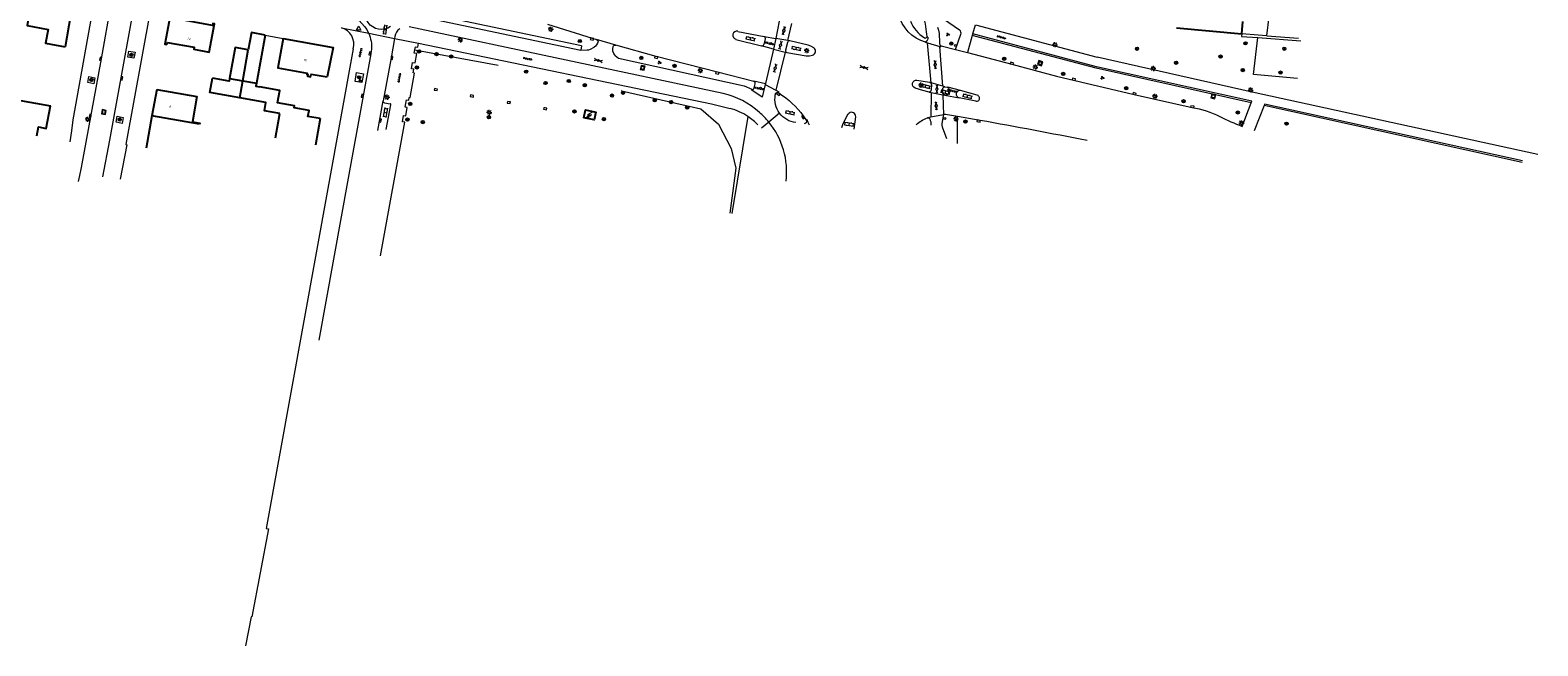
# Model space of a CAD drawing. Extents: x 131101 to 132041, y 397511 to 398853.
# Tile 11 of 80: x 131533 to 131900, y 397511 to 397661. Entities that reach past the tile are written whole.
import ezdxf
from ezdxf.enums import TextEntityAlignment as Align

# ---------------------------------------------------------------- set-up
doc = ezdxf.new("R2010")
doc.units = 0
doc.linetypes.add('DGN Style 1', pattern=[30.960434, 0.051515, -30.90892])
doc.linetypes.add('DGN Style 2', pattern=[51.514866, 30.90892, -20.605946])
for name, color, linetype, lineweight in [('gg-afsc-erfafscheiding', 250, 'Continuous', 9), ('gg-afsc-hekwerk', 250, 'Continuous', 9), ('gg-afsc-muur', 250, 'Continuous', 9), ('gg-bbg-bijgebouw', 10, 'Continuous', 25), ('gg-bbg-gedigitaliseerde bebouwing', 10, 'Continuous', 25), ('gg-bbg-gedigitaliseerde bijgebouw', 10, 'Continuous', 25), ('gg-bbg-hoofdgebouw', 10, 'Continuous', 25), ('gg-bbg-tussenscheiding', 10, 'Continuous', 25), ('gg-knt-verharding', 250, 'Continuous', 9), ('gg-knt-verharding nz', 250, 'DGN Style 2', 9), ('gt-grn-groengrens', 250, 'Continuous', 9), ('gt-grn-vlakafsluiter', 250, 'DGN Style 1', 9), ('gt-grn-weggrens', 250, 'Continuous', 9), ('gt-symb-boom', 250, 'Continuous', 9), ('gt-symb-gesloten verharding', 250, 'Continuous', 9), ('gt-symb-groenvak', 250, 'Continuous', 9), ('gt-symb-klinker verharding', 250, 'Continuous', 9), ('gt-symb-kolk', 250, 'Continuous', 9), ('gt-symb-lichtmast', 250, 'Continuous', 9), ('gt-symb-rioolschacht', 250, 'Continuous', 9), ('gt-symb-tegel verharding', 250, 'Continuous', 9), ('gt-symb-trafo symbool', 250, 'Continuous', 9), ('gt-symb-verkeersregelinstallatiepaal', 250, 'Continuous', 9), ('gt-symb-waterafsluiter', 250, 'Continuous', 9), ('X-AL-huisnummers', 2, 'Continuous', 25)]:
    doc.layers.add(name, color=color, linetype=linetype, lineweight=lineweight)
doc.styles.add('CS Annotative', font='arial.ttf')

# ---------------------------------------------------------------- blocks, each defined once
blk = doc.blocks.new('gt0-KOLK')
at = {"layer": 'gt-symb-kolk', "flags": 128}
blk.add_lwpolyline([(0, 0), (0.38, 0), (0.38, 0.4), (-0.38, 0.4), (-0.38, 0), (0, 0)], dxfattribs=at)
blk = doc.blocks.new('gt0-BOOM')
at = {"layer": 'gt-symb-boom'}
for radius in [0.4, 0.2]:
    blk.add_circle((0, 0), radius, dxfattribs=at)
blk = doc.blocks.new('gt0-LMAST')
at = {"layer": 'gt-symb-lichtmast'}
for p, q in [((-0.18, 0.17), (-0.45, 0.44)), ((-0.01, 0.25), (-0.01, 0.62)), ((0.17, 0.17), (0.44, 0.44)), ((-0.26, 0), (-0.63, 0)), ((-0.18, -0.18), (-0.45, -0.45)), ((-0.01, -0.25), (-0.01, -0.63)), ((0.44, -0.45), (0.17, -0.18)), ((0.24, 0), (0.62, 0))]:
    blk.add_line(p, q, dxfattribs=at)
blk.add_circle((-0.01, 0), 0.25, dxfattribs=at)
blk = doc.blocks.new('gt0-GRVAK')
at = {"layer": 'gt-symb-groenvak'}
for p, q in [((-0.11, 0.19), (-0.23, 0.24)), ((-0.18, 0.15), (0.09, 0.15)), ((-0.09, 0.21), (-0.16, 0.32)), ((-0.05, 0.21), (-0.05, 0.39)), ((0, 0.21), (0.06, 0.32)), ((0.02, 0.19), (0.13, 0.24)), ((0.26, -0.05), (0.2, 0.06)), ((0.3, -0.05), (0.3, 0.13)), ((0.35, -0.05), (0.41, 0.06)), ((-0.24, -0.23), (-0.36, -0.18)), ((-0.32, -0.26), (-0.05, -0.26)), ((-0.23, -0.21), (-0.29, -0.09)), ((-0.18, -0.2), (-0.18, -0.02)), ((-0.14, -0.21), (-0.07, -0.09)), ((-0.12, -0.23), (0, -0.18)), ((0.24, -0.07), (0.12, -0.02)), ((0.17, -0.11), (0.44, -0.11)), ((0.37, -0.07), (0.49, -0.02))]:
    blk.add_line(p, q, dxfattribs=at)
blk = doc.blocks.new('gt0-RS')
at = {"layer": 'gt-symb-rioolschacht', "flags": 128}
blk.add_lwpolyline([(-0.5, -0.5), (0.5, -0.5), (0.5, 0.5), (-0.5, 0.5), (-0.5, -0.5)], close=True, dxfattribs=at)
at = {"layer": 'gt-symb-rioolschacht'}
blk.add_circle((0, 0), 0.375, dxfattribs=at)
blk = doc.blocks.new('gt0-KL1')
at = {"layer": 'gt-symb-klinker verharding'}
for p, q in [((-1.15, 0.3), (1.15, 0.3)), ((-1, -0.3), (-1, 0.3)), ((-0.5, 0.3), (-0.5, 0.45)), ((0, -0.3), (0, 0.3)), ((0.5, 0.3), (0.5, 0.45)), ((1, -0.3), (1, 0.3)), ((-1.15, -0.3), (1.15, -0.3)), ((-0.5, -0.45), (-0.5, -0.3)), ((0.5, -0.45), (0.5, -0.3))]:
    blk.add_line(p, q, dxfattribs=at)
blk = doc.blocks.new('gt0-TEG1')
at = {"layer": 'gt-symb-tegel verharding'}
for p, q in [((-1.12, 0), (1.12, 0)), ((-0.9, -0.25), (-0.9, 0.25)), ((-0.45, -0.25), (-0.45, 0.25)), ((0, -0.25), (0, 0.25)), ((0.45, -0.25), (0.45, 0.25)), ((0.9, -0.25), (0.9, 0.25))]:
    blk.add_line(p, q, dxfattribs=at)
blk = doc.blocks.new('gt0-VIPAAL')
at = {"layer": 'gt-symb-verkeersregelinstallatiepaal'}
blk.add_circle((0, 0), 0.25, dxfattribs=at)
blk = doc.blocks.new('gt0-GESVH1')
at = {"layer": 'gt-symb-gesloten verharding'}
for p, q in [((-0.99, -0.26), (0.01, 0.24)), ((0.01, -0.26), (-0.99, 0.24)), ((0.01, 0.24), (1.01, -0.26)), ((1.01, 0.24), (0.01, -0.26))]:
    blk.add_line(p, q, dxfattribs=at)
blk = doc.blocks.new('gt0-HSP')
at = {"layer": 'gt-symb-trafo symbool', "flags": 128}
for points in [[(0.77, 0.75), (-0.53, 0), (0.47, 0), (-0.83, -0.75)], [(-0.22, -0.24), (-0.83, -0.75), (-0.08, -0.48)]]:
    blk.add_lwpolyline(points, dxfattribs=at)
blk = doc.blocks.new('gt0-WAFSL')
at = {"layer": 'gt-symb-waterafsluiter'}
for p, q in [((-0.5, -0.33), (0, 0.67)), ((0, 0.67), (0.5, -0.33)), ((0.5, -0.33), (-0.5, -0.33))]:
    blk.add_line(p, q, dxfattribs=at)

msp = doc.modelspace()

# ---------------------------------------------------------------- linework, layer by layer
at = {"layer": 'gg-afsc-erfafscheiding'}
msp.add_line((131626.58, 397656.34), (131646.82, 397652.59), dxfattribs=at)
at = {"layer": 'gg-afsc-erfafscheiding', "flags": 128}
msp.add_lwpolyline([(131676.88, 397646.33), (131696.2, 397641.94), (131700.55, 397638.19), (131703.62, 397632.32), (131704.71, 397627.53), (131703.25, 397616.52)], dxfattribs=at)
at = {"layer": 'gg-afsc-hekwerk'}
for p, q in [((131831.93, 397659.9), (131827.97, 397660.19)), ((131834.07, 397659.73), (131831.93, 397659.9)), ((131834.07, 397659.73), (131841.79, 397659.16))]:
    msp.add_line(p, q, dxfattribs=at)
at = {"layer": 'gg-afsc-muur'}
msp.add_line((131590.14, 397659.91), (131594.49, 397659.11), dxfattribs=at)
at = {"layer": 'gg-bbg-bijgebouw'}
msp.add_line((131590.14, 397659.91), (131588, 397648.2), dxfattribs=at)
at = {"layer": 'gg-bbg-bijgebouw', "flags": 128}
for points in [[(131590.14, 397659.91), (131586.74, 397660.53), (131585.97, 397656.35)], [(131585.97, 397656.35), (131582.82, 397656.93), (131581.43, 397649.36)], [(131581.43, 397649.36), (131581.3, 397648.66), (131577.27, 397649.4)]]:
    msp.add_lwpolyline(points, dxfattribs=at)
at = {"layer": 'gg-bbg-gedigitaliseerde bebouwing'}
msp.add_line((131592.62, 397634.86), (131593.69, 397640.82), dxfattribs=at)
at = {"layer": 'gg-bbg-gedigitaliseerde bebouwing', "flags": 128}
for points in [[(131533.63, 397670.57), (131532.14, 397662.24), (131537.26, 397661.29), (131536.64, 397657.94), (131541.36, 397657.09)], [(131528.69, 397631.83), (131529.99, 397639.24), (131528.4, 397639.5), (131529.17, 397644.21), (131537.79, 397642.69)], [(131563.71, 397646.7), (131573.48, 397644.96), (131572.4, 397638.8), (131574.2, 397638.49), (131574.15, 397638.24)], [(131593.69, 397640.82), (131589.92, 397641.5), (131590.27, 397643.47), (131583.94, 397644.6)]]:
    msp.add_lwpolyline(points, dxfattribs=at)
at = {"layer": 'gg-bbg-gedigitaliseerde bijgebouw', "flags": 128}
msp.add_lwpolyline([(131583.94, 397644.6), (131576.65, 397645.92), (131577.27, 397649.4)], dxfattribs=at)
at = {"layer": 'gg-bbg-hoofdgebouw'}
for p, q in [((131542.72, 397664.6), (131541.36, 397657.09)), ((131812.11, 397661.72), (131827.97, 397660.19)), ((131827.97, 397660.19), (131828.26, 397663.23)), ((131566.22, 397658.15), (131566.13, 397657.65)), ((131563.71, 397646.7), (131562.54, 397640.22)), ((131562.54, 397640.22), (131561.11, 397632.37)), ((131603.49, 397639.56), (131602.33, 397633.14))]:
    msp.add_line(p, q, dxfattribs=at)
at = {"layer": 'gg-bbg-hoofdgebouw', "flags": 128}
for points in [[(131566.96, 397664.63), (131565.71, 397657.73), (131566.13, 397657.65)], [(131566.22, 397658.15), (131572.8, 397656.95), (131572.71, 397656.46), (131576.5, 397655.77), (131577.76, 397662.65), (131577.35, 397662.73), (131577.27, 397662.28), (131570.68, 397663.49), (131570.77, 397663.93), (131566.96, 397664.63)], [(131594.49, 397659.11), (131593.17, 397651.92), (131600.3, 397650.61), (131600.25, 397650.33), (131600.52, 397650.28), (131600.45, 397649.91), (131601.19, 397649.77), (131601.32, 397650.43), (131605.22, 397649.71)], [(131594.49, 397659.11), (131606.66, 397656.88), (131605.22, 397649.71)], [(131588, 397648.2), (131587.86, 397647.48), (131588.73, 397647.32)], [(131603.49, 397639.56), (131600.54, 397640.09), (131600.8, 397641.57), (131597.16, 397642.22), (131597.25, 397642.71), (131593.12, 397643.45), (131593.65, 397646.43), (131588.73, 397647.32)], [(131534.5, 397635.38), (131534.89, 397637.54), (131536.76, 397637.19), (131537.79, 397642.69)], [(131667.69, 397639.8), (131668.1, 397641.71), (131670.62, 397641.17), (131670.22, 397639.26), (131667.69, 397639.8)]]:
    msp.add_lwpolyline(points, dxfattribs=at)
at = {"layer": 'gg-bbg-tussenscheiding'}
for p, q in [((131584.68, 397648.79), (131585.97, 397656.35)), ((131581.43, 397649.36), (131584.68, 397648.79)), ((131583.94, 397644.6), (131584.68, 397648.79)), ((131584.68, 397648.79), (131588, 397648.2)), ((131574.15, 397638.24), (131562.54, 397640.22))]:
    msp.add_line(p, q, dxfattribs=at)
at = {"layer": 'gg-knt-verharding'}
for p, q in [((131759.22, 397661.12), (131752.76, 397665.6)), ((131701.67, 397645.71), (131625.22, 397661.9)), ((131625.65, 397664.91), (131666.97, 397656.23)), ((131763.11, 397662.42), (131792.74, 397654.51)), ((131834.07, 397659.73), (131834.61, 397664.42)), ((131621.67, 397659.56), (131621.59, 397659.11)), ((131704.77, 397658.88), (131711.01, 397657.29)), ((131705.25, 397660.83), (131711.61, 397659.56)), ((131711.61, 397659.56), (131714.47, 397659.07)), ((131711.61, 397657.64), (131711.95, 397658.99)), ((131714.47, 397659.07), (131713.91, 397656.52)), ((131717.31, 397658.1), (131716.84, 397656.23)), ((131751.32, 397659.46), (131751.48, 397659.45)), ((131754.33, 397658.76), (131754.39, 397657.76)), ((131758.25, 397656.41), (131759.58, 397660.1)), ((131762.35, 397659.83), (131761.19, 397655.64)), ((131762.45, 397660.22), (131762.35, 397659.83)), ((131792.58, 397652.21), (131762.45, 397660.22)), ((131713.91, 397656.52), (131711.01, 397657.29)), ((131754.74, 397657.33), (131758.25, 397656.41)), ((131758.25, 397656.41), (131761.19, 397655.64)), ((131709.25, 397647.05), (131709.48, 397648.04)), ((131711.98, 397648.1), (131711.93, 397647.92)), ((131752.37, 397647.92), (131752.31, 397646.55)), ((131759.49, 397646.43), (131756.4, 397647.19)), ((131619.2, 397643.39), (131620.54, 397643.17)), ((131714.37, 397645.35), (131714.41, 397645.67)), ((131715.08, 397645.91), (131715.24, 397645.77)), ((131755.19, 397645.76), (131755.16, 397646.78)), ((131755.51, 397645.33), (131755.68, 397645.3)), ((131756.03, 397645.31), (131755.68, 397645.3)), ((131755.68, 397645.3), (131759.15, 397644.63)), ((131756.61, 397646.77), (131756.55, 397645.79)), ((131763.17, 397643.82), (131759.15, 397644.63)), ((131763.55, 397645.25), (131759.49, 397646.43)), ((131828.11, 397637.69), (131830.27, 397643.42)), ((131619.61, 397636.95), (131620.69, 397642.95)), ((131721.17, 397640.23), (131721.86, 397639.16)), ((131733.55, 397637.02), (131733.94, 397640.02)), ((131755.42, 397640.49), (131755.29, 397640.47)), ((131758.72, 397640.1), (131755.81, 397640.56)), ((131758.71, 397633.54), (131758.72, 397640.1)), ((131764.23, 397639.13), (131758.72, 397640.1)), ((131833.4, 397642.75), (131831.03, 397636.63))]:
    msp.add_line(p, q, dxfattribs=at)
at = {"layer": 'gg-knt-verharding', "flags": 128}
for points in [[(131548.47, 397668.22), (131543.28, 397639.27), (131542.93, 397636.59), (131542.51, 397633.92)], [(131544.62, 397624.28), (131545, 397625.71), (131545.41, 397627.67), (131550.24, 397654.11), (131552.64, 397667.48)], [(131550.57, 397625.37), (131552.24, 397634.31), (131558.09, 397666.47)], [(131562.07, 397665.77), (131556.17, 397633.25), (131556.38, 397633.2), (131554.82, 397624.84)], [(131658.84, 397662.61), (131669.77, 397659.15), (131670.84, 397658.84)], [(131621.59, 397659.11), (131620.76, 397654.41), (131618.85, 397643.92)], [(131626.58, 397656.34), (131626.71, 397657.07), (131627.26, 397656.99), (131627.45, 397657.93)], [(131627.45, 397657.93), (131698.83, 397643.16), (131703.34, 397642.02)], [(131723.72, 397656.85), (131723.04, 397657.24), (131722.39, 397657.5), (131717.86, 397658.49)], [(131556.68, 397654.54), (131556.94, 397656.02), (131558.42, 397655.76), (131558.16, 397654.28), (131556.68, 397654.54)], [(131611.54, 397656.57), (131590.37, 397539.75), (131590.93, 397539.65), (131586.89, 397518.18), (131586.67, 397518.22), (131585.3, 397511.15)], [(131616.01, 397656.48), (131615.95, 397655.97), (131615.83, 397655.38), (131613.96, 397645.1), (131610.33, 397625.07), (131603.14, 397585.57)], [(131618.19, 397606.12), (131624.1, 397638.7), (131623.56, 397638.78), (131623.83, 397640.36), (131624.38, 397640.27), (131624.73, 397642.24), (131624.2, 397642.34), (131624.54, 397644.18), (131625.08, 397644.09), (131625.2, 397644.74), (131625.39, 397644.7), (131626.45, 397650.66), (131626.17, 397650.73), (131626.32, 397651.58), (131625.72, 397651.68), (131626.03, 397653.23), (131626.61, 397653.13), (131627.01, 397655.41), (131626.43, 397655.53), (131626.58, 397656.34)], [(131666.97, 397656.23), (131668.53, 397656.29), (131668.94, 397656.36), (131669.32, 397656.51), (131670.21, 397656.97)], [(131675.38, 397654.96), (131676.19, 397654.27), (131706.79, 397647.52), (131708.64, 397646.71)], [(131709.12, 397648.65), (131700.28, 397650.87), (131685.38, 397654.7), (131675.5, 397657.48)], [(131717.19, 397655.68), (131721.87, 397654.85), (131722.65, 397654.89), (131723.42, 397655.03)], [(131761.19, 397655.64), (131771.96, 397652.81), (131782.84, 397649.93), (131801.79, 397645.42), (131815.89, 397642.25)], [(131900.09, 397630.81), (131830.52, 397646.05), (131792.74, 397654.51)], [(131613.68, 397648.33), (131612, 397648.62), (131612.39, 397650.78), (131614.07, 397650.48), (131613.68, 397648.33)], [(131830.27, 397643.42), (131830.41, 397643.8), (131792.58, 397652.21)], [(131546.91, 397648.34), (131547.18, 397649.81), (131548.66, 397649.53), (131548.39, 397648.07), (131546.91, 397648.34)], [(131711.93, 397647.92), (131711.2, 397644.78), (131708.62, 397646.54), (131708.64, 397646.71)], [(131709.12, 397648.65), (131709.17, 397648.8), (131711.98, 397648.1)], [(131751.8, 397646.05), (131750.31, 397646.42), (131748.39, 397647.02)], [(131748.86, 397648.97), (131751.95, 397648.42), (131752.12, 397648.37)], [(131755.65, 397647.31), (131756.26, 397647.23), (131756.4, 397647.19)], [(131553.8, 397638.68), (131554.07, 397640.14), (131555.55, 397639.87), (131555.28, 397638.41), (131553.8, 397638.68)], [(131730.56, 397637.38), (131730.78, 397638.16), (131731.85, 397640.33), (131732.07, 397640.65), (131732.35, 397640.92)], [(131755.42, 397640.49), (131755.28, 397640.35), (131755.21, 397640.16), (131754.9, 397638.39), (131754.92, 397637.99), (131754.98, 397637.6), (131756.06, 397634.76)], [(131896.37, 397629.3), (131833.55, 397643.12), (131833.4, 397642.75)]]:
    msp.add_lwpolyline(points, dxfattribs=at)
at = {"layer": 'gg-knt-verharding', "extrusion": (0, 0, -1)}
for centre, radius, start, end in [((-131618.39, 397665.29), 3.99, 235.3315, 52.8832), ((-131607.73, 397657), 8.3, 102.4254, 156.0371), ((-131753.44, 397667.07), 9.24, 285.4295, 347.4881), ((-131744.12, 397658.94), 10.21, 163.3577, 181.0181), ((-131607.73, 397657), 8.3, 156.0496, 183.5459), ((-131668.97, 397658.92), 2.31, 194.2278, 237.6645), ((-131670.61, 397658.27), 0.611, 112.2853, 172.3262), ((-131750.31, 397659.16), 1.21, 166.3533, 236.3445), ((-131676.82, 397656.44), 2.06, 314.2892, 20.2155), ((-131675.37, 397656.98), 0.517, 19.0107, 105.0258), ((-131748.75, 397647.97), 1.01, 290.7234, 96.3945), ((-131751.9, 397647.96), 0.464, 117.7478, 185.0313), ((-131755.66, 397646.8), 0.507, 357.1905, 88.1029), ((-131756.24, 397646.85), 0.38, 114.6674, 192.6317), ((-131619.36, 397643.88), 0.512, 288.8335, 4.745), ((-131720.03, 397644.31), 5.76, 323.507, 10.4962), ((-131714.87, 397645.43), 0.525, 28.2573, 114.0105), ((-131704.21, 397628.04), 20.88, 121.8835, 144.3029), ((-131751.83, 397646.53), 0.48, 178.0945, 273.9515), ((-131755.68, 397645.79), 0.492, 291.0999, 356.8769), ((-131756.08, 397645.77), 0.469, 178.3674, 276.4426), ((-131720.03, 397644.31), 5.76, 276.5168, 323.5021), ((-131754.14, 397632.11), 8.11, 47.5145, 70.4727), ((-131751.52, 397639.22), 0.547, 80.2926, 146.1046), ((-131812.61, 397620.85), 21.66, 98.7189, 117.4625), ((-131721.42, 397638.84), 0.544, 143.9975, 276.3912), ((-131748.78, 397638.19), 3.47, 157.4577, 183.8556)]:
    msp.add_arc(centre, radius, start, end, dxfattribs=at)
at = {"layer": 'gg-knt-verharding'}
for centre, radius, start, end in [((131607.54, 397657.7), 4.16, 344.1954, 73.2653), ((131755.07, 397666.32), 8.33, 201.0128, 238.055), ((131718.88, 397657.18), 32.52, 4.0169, 13.0964), ((131624.56, 397659.04), 2.94, 124.7952, 169.7343), ((131705.01, 397659.86), 1, 76.3796, 255.8386), ((131711.52, 397659.12), 0.453, 343.7122, 78.9197), ((131717.79, 397658), 0.498, 82.1384, 168.5069), ((131750.9, 397659.66), 0.47, 240.3812, 335.3915), ((131758.71, 397660.37), 0.903, 342.4834, 55.8964), ((131711.12, 397657.78), 0.509, 257.2102, 343.1601), ((131717.35, 397656.17), 0.512, 173.4626, 251.2474), ((131723.18, 397656), 1, 283.8201, 57.4291), ((131754.86, 397657.79), 0.479, 183.7642, 255.3757), ((131708.77, 397647.19), 0.503, 255.4649, 343.2506), ((131708.94, 397648.12), 0.555, 351.1819, 70.1608), ((131697.09, 397626.31), 19.93, 47.82, 76.7326), ((131759.34, 397645.52), 0.919, 80.6456, 257.8966), ((131763.38, 397644.53), 0.74, 253.793, 76.6884), ((131620.55, 397643.01), 0.157, 337.3609, 93.7144), ((131699.76, 397628.1), 14.37, 56.5428, 75.5543), ((131699.75, 397628.1), 14.37, 43.6787, 56.5184), ((131698.08, 397626.59), 19.08, 39.5704, 49.4422), ((131732.95, 397640.13), 0.994, 353.5149, 127.3294), ((131862.32, 397724.76), 93.56, 244.8746, 248.5529), ((131698.13, 397626.64), 18.99, 352.918, 39.5445), ((131500.29, 396160.49), 1502.01, 78.8681, 79.87904)]:
    msp.add_arc(centre, radius, start, end, dxfattribs=at)
at = {"layer": 'gg-knt-verharding nz'}
for p, q in [((131715.32, 397663.29), (131714.47, 397659.07)), ((131717.42, 397658.57), (131718.39, 397662.77)), ((131675.5, 397657.48), (131670.84, 397658.84)), ((131717.42, 397658.57), (131714.47, 397659.07)), ((131717.86, 397658.49), (131717.42, 397658.57)), ((131750.98, 397658.16), (131751.47, 397658.01)), ((131751.47, 397658.01), (131754.42, 397657.11)), ((131752.3, 397648.32), (131751.47, 397658.01)), ((131713.91, 397656.52), (131711.98, 397648.1)), ((131713.91, 397656.52), (131716.79, 397655.78)), ((131716.79, 397655.78), (131714.49, 397646.53)), ((131716.79, 397655.78), (131717.19, 397655.68)), ((131755.13, 397647.47), (131754.42, 397657.11)), ((131711.93, 397647.92), (131714.49, 397646.53)), ((131752.3, 397648.32), (131752.12, 397648.37)), ((131755.13, 397647.47), (131752.3, 397648.32)), ((131755.65, 397647.31), (131755.13, 397647.47)), ((131617.53, 397636.67), (131618.85, 397643.92)), ((131751.8, 397646.05), (131752.33, 397645.95)), ((131752.33, 397645.95), (131752.26, 397639.91)), ((131752.33, 397645.95), (131755.17, 397645.4)), ((131755.17, 397645.4), (131755.29, 397640.47)), ((131755.17, 397645.4), (131755.51, 397645.33)), ((131752.26, 397639.91), (131751.43, 397639.76)), ((131755.29, 397640.47), (131752.26, 397639.91))]:
    msp.add_line(p, q, dxfattribs=at)
at = {"layer": 'gg-knt-verharding nz', "flags": 128}
for points in [[(131754.42, 397657.11), (131754.6, 397657.06), (131754.74, 397657.33)], [(131714.49, 397646.53), (131715.23, 397646.13), (131715.08, 397645.91)], [(131722.69, 397637.98), (131722.4, 397638.64), (131722.1, 397639.29), (131721.86, 397639.16)]]:
    msp.add_lwpolyline(points, dxfattribs=at)
at = {"layer": 'gg-knt-verharding nz'}
msp.add_arc((131755.69, 397640.09), 0.489, 76.2172, 124.7242, dxfattribs=at)
at = {"layer": 'gt-grn-groengrens'}
for p, q in [((131667.19, 397657.29), (131625.78, 397665.98)), ((131792.49, 397651.82), (131762.35, 397659.83)), ((131831.86, 397659.3), (131842.38, 397658.51)), ((131667.19, 397657.29), (131666.97, 397656.23)), ((131830.27, 397643.42), (131792.49, 397651.82)), ((131707.68, 397640.09), (131703.78, 397616.45)), ((131896.27, 397628.92), (131833.4, 397642.75))]:
    msp.add_line(p, q, dxfattribs=at)
at = {"layer": 'gt-grn-groengrens', "flags": 128}
for points in [[(131827.97, 397660.19), (131827.91, 397659.59), (131831.86, 397659.3)], [(131841.51, 397649.32), (131830.86, 397650.28), (131831.86, 397659.3)]]:
    msp.add_lwpolyline(points, dxfattribs=at)
at = {"layer": 'gt-grn-vlakafsluiter'}
msp.add_line((131676.88, 397646.33), (131646.82, 397652.59), dxfattribs=at)
at = {"layer": 'gt-grn-weggrens'}
for p, q in [((131608.73, 397661.69), (131615.32, 397660.37)), ((131762.45, 397660.22), (131763.11, 397662.42)), ((131615.32, 397660.37), (131621.59, 397659.11)), ((131621.59, 397659.11), (131627.45, 397657.93)), ((131715.4, 397640.88), (131712.78, 397638.74)), ((131712.78, 397638.74), (131710.97, 397637.25))]:
    msp.add_line(p, q, dxfattribs=at)

# ---------------------------------------------------------------- block references
at = {"layer": 'gt-symb-boom'}
for p in [(131666.75, 397658.47), (131757.23, 397657.85), (131828.85, 397657.91), (131557.53, 397655.09), (131627.59, 397655.95), (131631.86, 397655.28), (131635.42, 397654.7), (131681.73, 397654.36), (131770.11, 397654.16), (131802.46, 397656.58), (131822.8, 397654.67), (131838.34, 397656.57), (131627.06, 397652.03), (131653.65, 397651.01), (131689.82, 397652.41), (131784.49, 397650.45), (131811.98, 397653.16), (131828.23, 397651.39), (131837.41, 397650.78), (131547.79, 397648.99), (131613.02, 397649.63), (131658.42, 397648.24), (131664.06, 397648.73), (131667.95, 397647.71), (131799.83, 397646.97), (131625.44, 397643.16), (131674.59, 397645.19), (131677.26, 397645.85), (131685.01, 397644.05), (131688.98, 397643.58), (131813.8, 397643.79), (131554.67, 397639.33), (131624.77, 397639.32), (131644.61, 397639.89), (131665.45, 397641.32), (131672.63, 397639.47), (131692.91, 397642.25), (131826.99, 397641.06), (131628.48, 397638.72), (131760.67, 397638.85), (131838.88, 397638.34)]:
    msp.add_blockref('gt0-BOOM', p, dxfattribs=at)
at = {"layer": 'gt-symb-gesloten verharding'}
for p, rotation in [((131716.41, 397660.97), 76.99249520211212), ((131715.65, 397657.46), 76.11658196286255), ((131671.26, 397653.73), 347.1170205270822), ((131714.35, 397651.85), 256.0471766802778), ((131735.97, 397652.02), 347.1170205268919), ((131753.33, 397652.72), 273.5548886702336), ((131753.73, 397646.78), 267.6498404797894), ((131753.55, 397642.67), 273.5548886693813)]:
    msp.add_blockref('gt0-GESVH1', p, dxfattribs=dict(at, rotation=rotation))
at = {"layer": 'gt-symb-groenvak'}
for p in [(131756.38, 397660.07), (131686.15, 397653.22), (131613.2, 397648.88), (131794.02, 397649.51)]:
    msp.add_blockref('gt0-GRVAK', p, dxfattribs=at)
at = {"layer": 'gt-symb-klinker verharding'}
for p, rotation in [((131619.29, 397661.24), 261.0273733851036), ((131708.33, 397659.06), 347.6451730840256), ((131719.49, 397656.68), 347.6451730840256), ((131750.98, 397647.49), 346.0471766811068), ((131755.8, 397646.06), 346.0471766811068), ((131761.18, 397645.03), 346.0471766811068), ((131619.38, 397641.06), 259.6336773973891), ((131717.96, 397641.03), 347.6451730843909), ((131732.36, 397638.21), 351.780790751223)]:
    msp.add_blockref('gt0-KL1', p, dxfattribs=dict(at, rotation=rotation))
at = {"layer": 'gt-symb-kolk'}
for p, rotation in [((131669.77, 397659.15), 164.1177869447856), ((131550.24, 397654.11), 79.6900296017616), ((131615.83, 397655.38), 78.46537934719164), ((131620.76, 397654.41), 260.0384834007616), ((131685.38, 397654.7), 165.6055769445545), ((131700.28, 397650.87), 165.879590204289), ((131771.96, 397652.81), 345.3061356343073), ((131554.98, 397649.42), 259.6900296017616), ((131631.69, 397646.85), 169.925667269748), ((131787, 397648.93), 346.5293759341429), ((131613.96, 397645.1), 79.6900296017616), ((131640.51, 397645.28), 169.9820655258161), ((131649.51, 397643.69), 170.2078537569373), ((131715.24, 397645.77), 139.7873352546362), ((131801.79, 397645.42), 346.6273165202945), ((131547.7, 397640.19), 79.63367739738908), ((131658.34, 397642.16), 169.3979417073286), ((131721.28, 397640.04), 120.4945945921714), ((131815.89, 397642.25), 348.2326985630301), ((131617.97, 397639.13), 259.8592068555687), ((131763.92, 397639.18), 170.0892551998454)]:
    msp.add_blockref('gt0-KOLK', p, dxfattribs=dict(at, rotation=rotation))
at = {"layer": 'gt-symb-lichtmast'}
for p in [(131659.68, 397661.34), (131637.67, 397658.76), (131782.49, 397657.58), (131722.01, 397656.13), (131696.1, 397651.25), (131777.71, 397652.14), (131806.46, 397651.77), (131749.83, 397647.72), (131830.17, 397646.54), (131619.82, 397644.79), (131806.82, 397645), (131546.87, 397639.4), (131644.68, 397641.07), (131758.36, 397639.52), (131827.9, 397638.5)]:
    msp.add_blockref('gt0-LMAST', p, dxfattribs=at)
at = {"layer": 'gt-symb-rioolschacht'}
for p, rotation in [((131682.05, 397651.94), 166.3551818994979), ((131778.89, 397653.07), 340.8586262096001), ((131821.06, 397644.99), 76.70041567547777), ((131550.8, 397641.17), 259.6336773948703)]:
    msp.add_blockref('gt0-RS', p, dxfattribs=dict(at, rotation=rotation))
at = {"layer": 'gt-symb-tegel verharding'}
for p, rotation in [((131712.96, 397657.9), 346.3527616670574), ((131769.4, 397659.42), 344.0309834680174), ((131613.37, 397655.67), 78.4092631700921), ((131654.08, 397654.16), 348.4092631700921), ((131622.78, 397649.51), 260.0384834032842), ((131710.48, 397646.92), 346.3527616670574), ((131757.6, 397646.31), 347.7571404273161)]:
    msp.add_blockref('gt0-TEG1', p, dxfattribs=dict(at, rotation=rotation))
at = {"layer": 'gt-symb-trafo symbool'}
msp.add_blockref('gt0-HSP', (131669.16, 397640.49), dxfattribs=at)
at = {"layer": 'gt-symb-verkeersregelinstallatiepaal'}
for p, rotation in [((131713.27, 397657.85), 353.0751777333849), ((131710.74, 397646.97), 353.0751777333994)]:
    msp.add_blockref('gt0-VIPAAL', p, dxfattribs=dict(at, rotation=rotation))
for p in [(131758.23, 397657.4), (131756.65, 397646.59), (131755.67, 397639.6)]:
    msp.add_blockref('gt0-VIPAAL', p, dxfattribs=at)
at = {"layer": 'gt-symb-waterafsluiter'}
msp.add_blockref('gt0-WAFSL', (131612.89, 397661.41), dxfattribs=at)

# ---------------------------------------------------------------- texts
at = {"layer": 'X-AL-huisnummers', "style": 'CS Annotative'}
for s, rotation, p in [('72', 349.6, (131571.49, 397658.77)), ('70', 349.6, (131599.85, 397653.55)), ('6', 349.7, (131566.96, 397642.23)), ('68', 348, (131669.05, 397640))]:
    msp.add_text(s, height=0.5, rotation=rotation, dxfattribs=at).set_placement(p, align=Align.CENTER)

doc.saveas('drawing.dxf')
